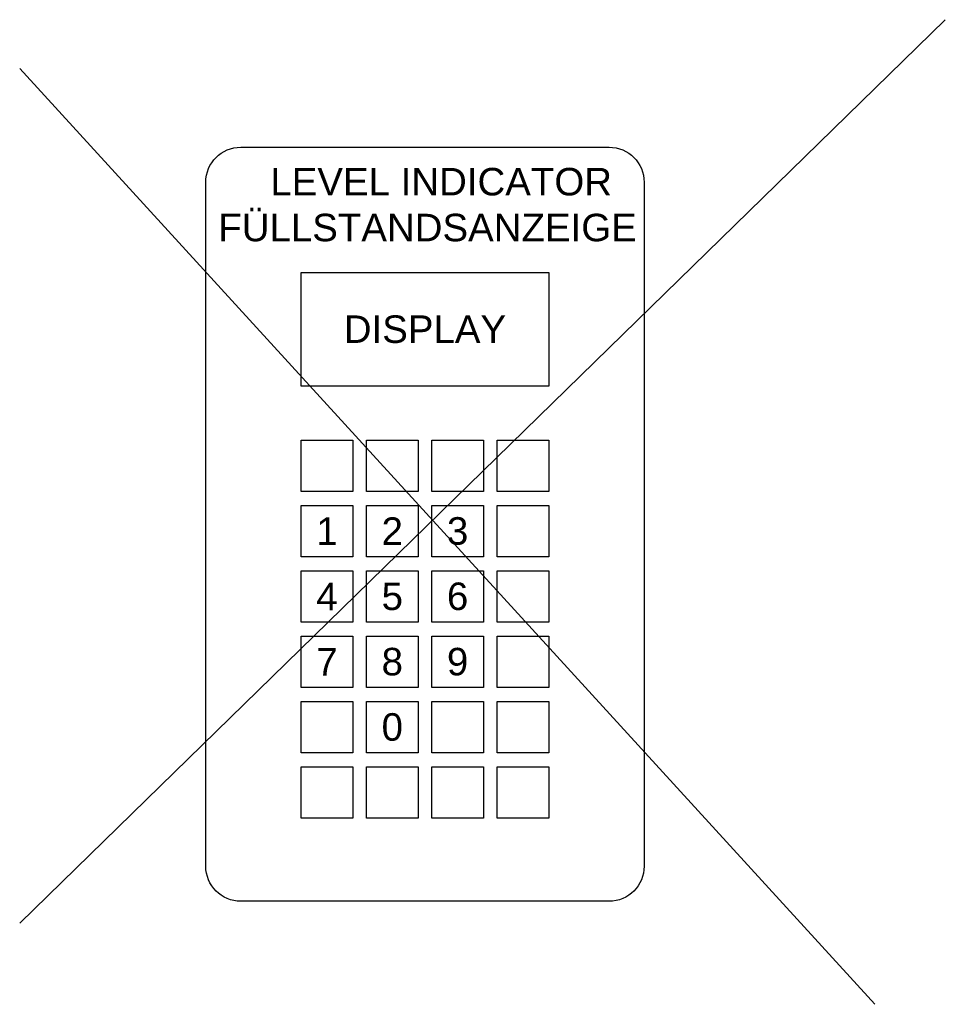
# Model space of a CAD drawing. Header units: millimetres. Extents: x -1559 to 1705, y 746 to 2325.
# Tile 1 of 3: x -1559 to -1290, y 1306 to 1593. Entities that reach past the tile are written whole.
import ezdxf

# ---------------------------------------------------------------- set-up
doc = ezdxf.new("R2010")
doc.units = ezdxf.units.MM
doc.header["$LTSCALE"] = 1000

msp = doc.modelspace()

# ---------------------------------------------------------------- linework, layer by layer
for p, q in [((-1290.29144, 1592.75286), (-1559.46735, 1330.03034)), ((-1559.46735, 1578.59416), (-1310.75511, 1306.43251))]:
    msp.add_line(p, q)
at = {"color": 1}
msp.add_lwpolyline([(-1495.15889, 1555.66536), (-1388.07161, 1555.66536, -0.414213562), (-1377.87282, 1545.46657), (-1377.87282, 1346.59019, -0.414213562), (-1388.07161, 1336.3914), (-1495.15889, 1336.3914, -0.414213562), (-1505.35768, 1346.59019), (-1505.35768, 1545.46657, -0.414213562)], format="xyb", close=True, dxfattribs=at)
for points in [[(-1477.61525, 1486.20782), (-1477.61525, 1519.20782), (-1405.61525, 1519.20782), (-1405.61525, 1486.20782)], [(-1477.61525, 1470.52838), (-1462.61525, 1470.52838), (-1462.61525, 1455.52838), (-1477.61525, 1455.52838)], [(-1458.61525, 1470.52838), (-1443.61525, 1470.52838), (-1443.61525, 1455.52838), (-1458.61525, 1455.52838)], [(-1439.61525, 1470.52838), (-1424.61525, 1470.52838), (-1424.61525, 1455.52838), (-1439.61525, 1455.52838)], [(-1420.61525, 1470.52838), (-1405.61525, 1470.52838), (-1405.61525, 1455.52838), (-1420.61525, 1455.52838)], [(-1477.61525, 1451.52838), (-1462.61525, 1451.52838), (-1462.61525, 1436.52838), (-1477.61525, 1436.52838)], [(-1458.61525, 1451.52838), (-1443.61525, 1451.52838), (-1443.61525, 1436.52838), (-1458.61525, 1436.52838)], [(-1439.61525, 1451.52838), (-1424.61525, 1451.52838), (-1424.61525, 1436.52838), (-1439.61525, 1436.52838)], [(-1420.61525, 1451.52838), (-1405.61525, 1451.52838), (-1405.61525, 1436.52838), (-1420.61525, 1436.52838)], [(-1477.61525, 1432.52838), (-1462.61525, 1432.52838), (-1462.61525, 1417.52838), (-1477.61525, 1417.52838)], [(-1458.61525, 1432.52838), (-1443.61525, 1432.52838), (-1443.61525, 1417.52838), (-1458.61525, 1417.52838)], [(-1439.61525, 1432.52838), (-1424.61525, 1432.52838), (-1424.61525, 1417.52838), (-1439.61525, 1417.52838)], [(-1420.61525, 1432.52838), (-1405.61525, 1432.52838), (-1405.61525, 1417.52838), (-1420.61525, 1417.52838)], [(-1477.61525, 1413.52838), (-1462.61525, 1413.52838), (-1462.61525, 1398.52838), (-1477.61525, 1398.52838)], [(-1458.61525, 1413.52838), (-1443.61525, 1413.52838), (-1443.61525, 1398.52838), (-1458.61525, 1398.52838)], [(-1439.61525, 1413.52838), (-1424.61525, 1413.52838), (-1424.61525, 1398.52838), (-1439.61525, 1398.52838)], [(-1420.61525, 1413.52838), (-1405.61525, 1413.52838), (-1405.61525, 1398.52838), (-1420.61525, 1398.52838)], [(-1477.61525, 1394.52838), (-1462.61525, 1394.52838), (-1462.61525, 1379.52838), (-1477.61525, 1379.52838)], [(-1458.61525, 1394.52838), (-1443.61525, 1394.52838), (-1443.61525, 1379.52838), (-1458.61525, 1379.52838)], [(-1439.61525, 1394.52838), (-1424.61525, 1394.52838), (-1424.61525, 1379.52838), (-1439.61525, 1379.52838)], [(-1420.61525, 1394.52838), (-1405.61525, 1394.52838), (-1405.61525, 1379.52838), (-1420.61525, 1379.52838)], [(-1477.61525, 1375.52838), (-1462.61525, 1375.52838), (-1462.61525, 1360.52838), (-1477.61525, 1360.52838)], [(-1458.61525, 1375.52838), (-1443.61525, 1375.52838), (-1443.61525, 1360.52838), (-1458.61525, 1360.52838)], [(-1439.61525, 1375.52838), (-1424.61525, 1375.52838), (-1424.61525, 1360.52838), (-1439.61525, 1360.52838)], [(-1420.61525, 1375.52838), (-1405.61525, 1375.52838), (-1405.61525, 1360.52838), (-1420.61525, 1360.52838)]]:
    msp.add_lwpolyline(points, close=True, dxfattribs=at)

# ---------------------------------------------------------------- texts
at = {"color": 1, "char_height": 8}
for s, insert, width, attachment_point in [('\\pi8.2299;{\\fArial|b0|i0|c0|p34;   LEVEL INDICATOR\\P\\pi2.399;FÜLLSTANDSANZEIGE}', (-1504.11525, 1549.65533), 125, 1), ('{\\fArial|b0|i0|c0|p34;DISPLAY}', (-1441.61525, 1502.70782), 72, 5), ('{\\fArial|b0|i0|c0|p34;1}', (-1470.11525, 1444.02838), 15, 5), ('{\\fArial|b0|i0|c0|p34;2}', (-1451.11525, 1444.02838), 15, 5), ('{\\fArial|b0|i0|c0|p34;3}', (-1432.11525, 1444.02838), 15, 5), ('{\\fArial|b0|i0|c0|p34;4}', (-1470.11525, 1425.02838), 15, 5), ('{\\fArial|b0|i0|c0|p34;5}', (-1451.11525, 1425.02838), 15, 5), ('{\\fArial|b0|i0|c0|p34;6}', (-1432.11525, 1425.02838), 15, 5), ('{\\fArial|b0|i0|c0|p34;7}', (-1470.11525, 1406.02838), 15, 5), ('{\\fArial|b0|i0|c0|p34;8}', (-1451.11525, 1406.02838), 15, 5), ('{\\fArial|b0|i0|c0|p34;9}', (-1432.11525, 1406.02838), 15, 5), ('{\\fArial|b0|i0|c0|p34;0}', (-1451.11525, 1387.02838), 15, 5)]:
    msp.add_mtext(s, dxfattribs=dict(at, insert=insert, width=width, attachment_point=attachment_point))

doc.saveas('drawing.dxf')
